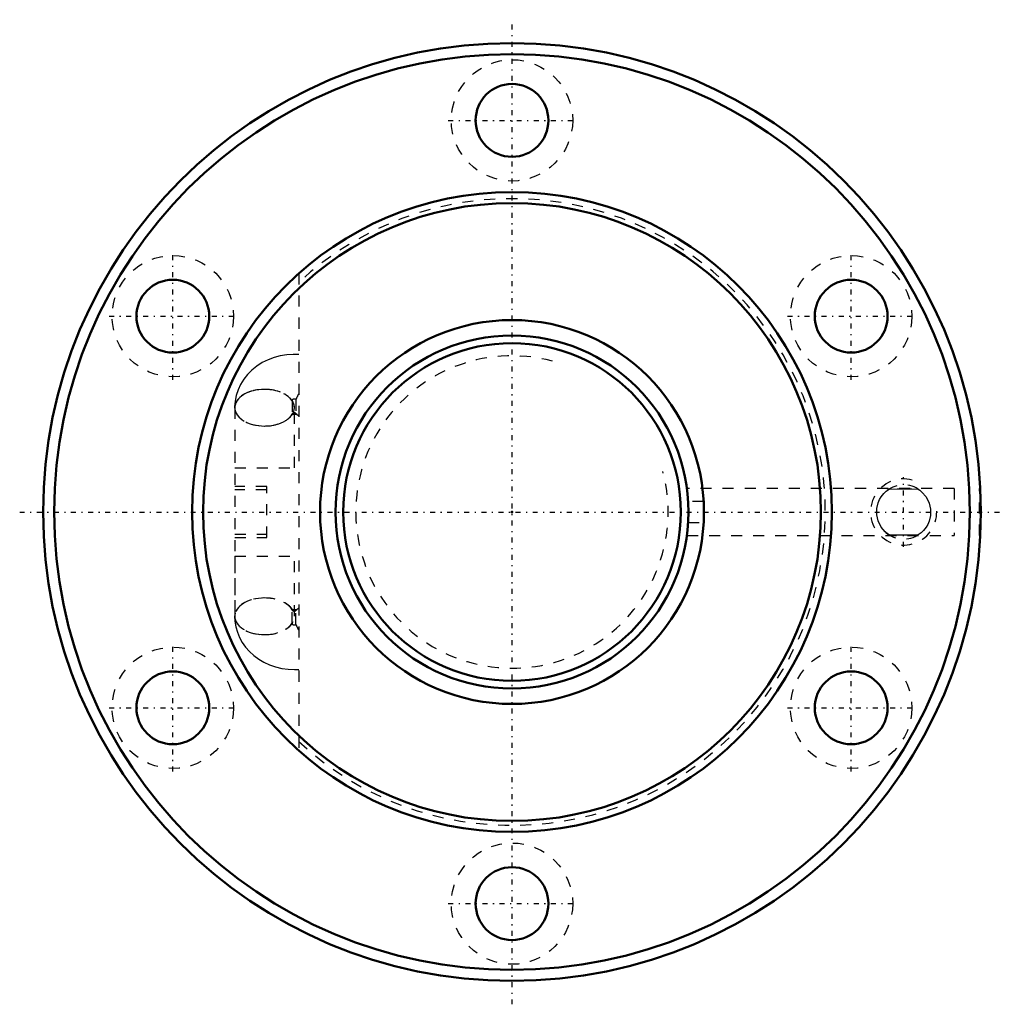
# Model space of a CAD drawing. Header units: millimetres. Extents: x -44.6 to 44.6, y -44.6 to 44.6.
import ezdxf

# ---------------------------------------------------------------- set-up
doc = ezdxf.new("R2010")
doc.units = ezdxf.units.MM
doc.linetypes.add('Center', pattern=[1.5, 0.45, -0.5, 0.05, -0.5])
doc.linetypes.add('Dashed', pattern=[2, 1, -1])
for name, color, linetype, lineweight in [('2d ConnectionPoints', 7, 'Continuous', 50), ('AM_0', 7, 'Continuous', 50), ('AM_5', 3, 'Continuous', 25), ('AM_7', 7, 'Center', 25), ('AM_9', 6, 'Dashed', 25)]:
    doc.layers.add(name, color=color, linetype=linetype, lineweight=lineweight)

# ---------------------------------------------------------------- blocks, each defined once
blk = doc.blocks.new('1_BIF3205V_5RR_Nut_0_in_BIF3205V_5RRG0_66LC0_000_2')
at = {"layer": 'AM_0'}
blk.add_line((42.447, -2.125), (42.448, -2.125), dxfattribs=at)
for centre, radius in [((0, 0), 42.5), ((0, 0), 41.5), ((0, 35.5), 3.3), ((0, 0), 29), ((0, 0), 28), ((-30.744, 17.75), 3.3), ((30.744, 17.75), 3.3), ((0, 0), 17.4), ((-30.744, -17.75), 3.3), ((30.744, -17.75), 3.3), ((0, -35.5), 3.3)]:
    blk.add_circle(centre, radius, dxfattribs=at)
at = {"layer": 'AM_5', "linetype": 'Dashed'}
blk.add_arc((35.5, 0), 3, 75, 15, dxfattribs=at)
at = {"layer": 'AM_7'}
for p, q in [((0, -44.625), (0, 44.625)), ((-5.775, 35.5), (5.775, 35.5)), ((-30.744, 11.975), (-30.744, 23.525)), ((30.744, 11.975), (30.744, 23.525)), ((-36.519, 17.75), (-24.969, 17.75)), ((24.969, 17.75), (36.519, 17.75)), ((35.5, -3.15), (35.5, 3.15)), ((-44.625, 0), (44.625, 0)), ((-30.744, -23.525), (-30.744, -11.975)), ((30.744, -23.525), (30.744, -11.975)), ((-36.519, -17.75), (-24.969, -17.75)), ((24.969, -17.75), (36.519, -17.75)), ((-5.775, -35.5), (5.775, -35.5))]:
    blk.add_line(p, q, dxfattribs=at)
at = {"layer": 'AM_9'}
for p, q in [((-19.33, 21.618), (-19.33, -21.618)), ((-19.94, 10.084), (-19.94, 8.828)), ((-19.587, 10.185), (-19.587, 8.93)), ((-25.13, 9.456), (-25.13, -9.456)), ((-25.12, 9.456), (-25.12, 4)), ((-19.73, 4), (-19.73, 9.456)), ((-19.72, 4), (-19.72, 9.456)), ((-19.501, 8.839), (-19.528, 8.864)), ((-25.13, 4), (-19.33, 4)), ((-22.23, 2.3), (-25.13, 2.3)), ((-22.23, 2), (-25.13, 2)), ((-22.23, -2.3), (-22.23, 2.3)), ((40.09, 2.125), (15.861, 2.125)), ((40.09, 2.125), (40.09, -2.125)), ((42.39, -2.125), (42.39, 2.125)), ((42.447, 2.125), (42.39, 2.125)), ((17.374, 0.951), (15.972, 0.951)), ((17.374, -0.951), (17.39, -0.597)), ((15.972, -0.951), (17.374, -0.951)), ((-25.13, -2), (-22.23, -2)), ((-25.13, -2.3), (-22.23, -2.3)), ((15.862, -2.125), (40.09, -2.125)), ((42.39, -2.125), (42.447, -2.125)), ((-25.13, -4), (-19.33, -4)), ((-25.12, -4), (-25.12, -9.456)), ((-19.73, -9.456), (-19.73, -4)), ((-19.72, -9.456), (-19.72, -4)), ((-19.94, -10.084), (-19.94, -8.828)), ((-19.587, -10.185), (-19.587, -8.93))]:
    blk.add_line(p, q, dxfattribs=at)
for points in [[(-19.33, 14.27), (-19.833, 14.283), (-20.419, 14.246), (-21, 14.152), (-21.568, 14.002), (-22.117, 13.797), (-22.639, 13.537), (-23.128, 13.226), (-23.575, 12.867), (-23.974, 12.465), (-24.32, 12.027), (-24.608, 11.557), (-24.835, 11.065), (-25, 10.556), (-25.101, 10.038), (-25.139, 9.549), (-25.14, 9.456)], [(-19.987, 8.833), (-19.972, 8.841), (-19.923, 8.859), (-19.861, 8.873), (-19.793, 8.882), (-19.718, 8.883), (-19.648, 8.878), (-19.584, 8.866), (-19.531, 8.85), (-19.497, 8.836), (-19.493, 8.833)], [(-19.912, 8.908), (-19.95, 8.865), (-19.985, 8.834)], [(34.184, -2.077), (34.029, -1.969), (33.838, -1.812), (33.456, -1.366), (33.18, -0.815), (33.056, -0.266), (33.062, 0.316), (33.184, 0.826), (33.314, 1.125), (33.471, 1.388), (33.694, 1.667), (33.922, 1.885), (34.184, 2.077)], [(34.184, 2.077), (34.907, 2.104), (35.663, 2.11), (36.241, 2.101), (36.816, 2.077)], [(36.816, 2.077), (36.971, 1.969), (37.162, 1.812), (37.544, 1.366), (37.82, 0.815), (37.944, 0.266), (37.938, -0.316), (37.816, -0.826), (37.686, -1.125), (37.529, -1.388), (37.306, -1.667), (37.078, -1.885), (36.816, -2.077)], [(17.399, -0.172), (17.395, 0.437), (17.374, 0.951)], [(15.858, -2.125), (15.861, -2.107), (15.887, -1.901), (15.931, -1.484), (15.972, -0.951)], [(36.816, -2.077), (36.093, -2.104), (35.337, -2.11), (34.759, -2.101), (34.184, -2.077)], [(-19.987, -8.833), (-19.979, -8.839), (-19.93, -8.887), (-19.912, -8.909)], [(-19.508, -8.841), (-19.557, -8.859), (-19.619, -8.873), (-19.687, -8.882), (-19.762, -8.883), (-19.832, -8.878), (-19.896, -8.866), (-19.949, -8.85), (-19.983, -8.836)], [(-19.524, -8.86), (-19.495, -8.834), (-19.493, -8.833)], [(-25.14, -9.456), (-25.118, -9.894), (-25.036, -10.404), (-24.896, -10.9), (-24.699, -11.377), (-24.449, -11.832), (-24.147, -12.259), (-23.796, -12.656), (-23.399, -13.018), (-22.96, -13.341), (-22.483, -13.622), (-21.972, -13.857), (-21.434, -14.043), (-20.874, -14.178), (-20.298, -14.258), (-19.714, -14.284), (-19.33, -14.27)]]:
    blk.add_lwpolyline(points, dxfattribs=at)
for centre in [(0, 35.5), (-30.744, 17.75), (30.744, 17.75), (-30.744, -17.75), (30.744, -17.75), (0, -35.5)]:
    blk.add_circle(centre, 5.5, dxfattribs=at)
for centre, radius, start, end in [((0, 0), 28.4, 227.10681, 132.89319), ((35.5, 0), 2.459, 57.6352, 132.83397), ((35.5, 0), 2.459, 356.99869, 2.28896), ((35.5, 0), 2.459, 229.36892, 304.6181)]:
    blk.add_arc(centre, radius, start, end, dxfattribs=at)
for centre, major_axis, ratio, start_param, end_param in [((-22.44, 9.456), (-2.7, 0), 0.615661, 3.528909, 9.037461), ((-22.43, 9.456), (2.7, 0), 0.615661, 0, 3.141593), ((-22.42, 9.456), (2.7, 0), 0.615661, 1.5745, 6.283185), ((-22.42, 9.456), (2.7, 0), 0.615661, 0, 1.5745), ((-17.672, 10.824), (1.848, 1.968), 0.471624, -4.247542, -3.994316), ((-19.74, 10.084), (-0.2, 0), 0.788011, 3.839724, 6.283185), ((-22.43, 9.456), (2.7, 0), 0.615661, 3.141593, 4.710537), ((-22.43, 9.456), (2.7, 0), 0.615661, 4.710537, 6.283185), ((-19.74, 8.828), (-0.2, 0), 0.788011, 3.839724, 6.283185), ((-17.672, 10.824), (1.848, 1.968), 0.471624, 3.063503, 3.316729), ((-22.44, -9.456), (2.7, 0), 0.615661, 0.387317, 5.895869), ((-22.43, -9.456), (2.7, 0), 0.615661, 1.572648, 3.141593), ((-22.42, -9.456), (2.7, 0), 0.615661, 1.5745, 4.708685), ((-22.43, -9.456), (2.7, 0), 0.615661, 4.710537, 7.855833), ((-22.42, -9.456), (2.7, 0), 0.615661, 4.708685, 7.857685), ((-19.74, -8.828), (0.2, 0), 0.788011, 3.141593, 5.585054), ((-17.672, -10.824), (-1.848, 1.968), 0.471624, 6.108049, 6.361275), ((-22.43, -9.456), (2.7, 0), 0.615661, 3.141593, 4.710537), ((-19.74, -10.084), (0.2, 0), 0.788011, 3.141593, 5.585054), ((-17.672, -10.824), (-1.848, 1.968), 0.471624, 0.852723, 1.105949)]:
    blk.add_ellipse(centre, major_axis=major_axis, ratio=ratio, start_param=start_param, end_param=end_param, dxfattribs=at)
blk = doc.blocks.new('2_BIF3205V_5RR000_Shaft_0_in_BIF3205V_5RRG0_66LC0_000_2')
at = {"layer": 'AM_0'}
for radius in [16, 15.3]:
    blk.add_circle((0, 0), radius, dxfattribs=at)
at = {"layer": 'AM_5', "linetype": 'Dashed'}
blk.add_arc((0, 0), 14.159, 75, 15, dxfattribs=at)

msp = doc.modelspace()

# ---------------------------------------------------------------- linework, layer by layer
at = {"layer": '2d ConnectionPoints'}
msp.add_point((0, 0), dxfattribs=at)
msp.add_point((0, 0), dxfattribs=at)

# ---------------------------------------------------------------- block references
for name in ['1_BIF3205V_5RR_Nut_0_in_BIF3205V_5RRG0_66LC0_000_2', '2_BIF3205V_5RR000_Shaft_0_in_BIF3205V_5RRG0_66LC0_000_2']:
    msp.add_blockref(name, (0, 0))

doc.saveas('drawing.dxf')
